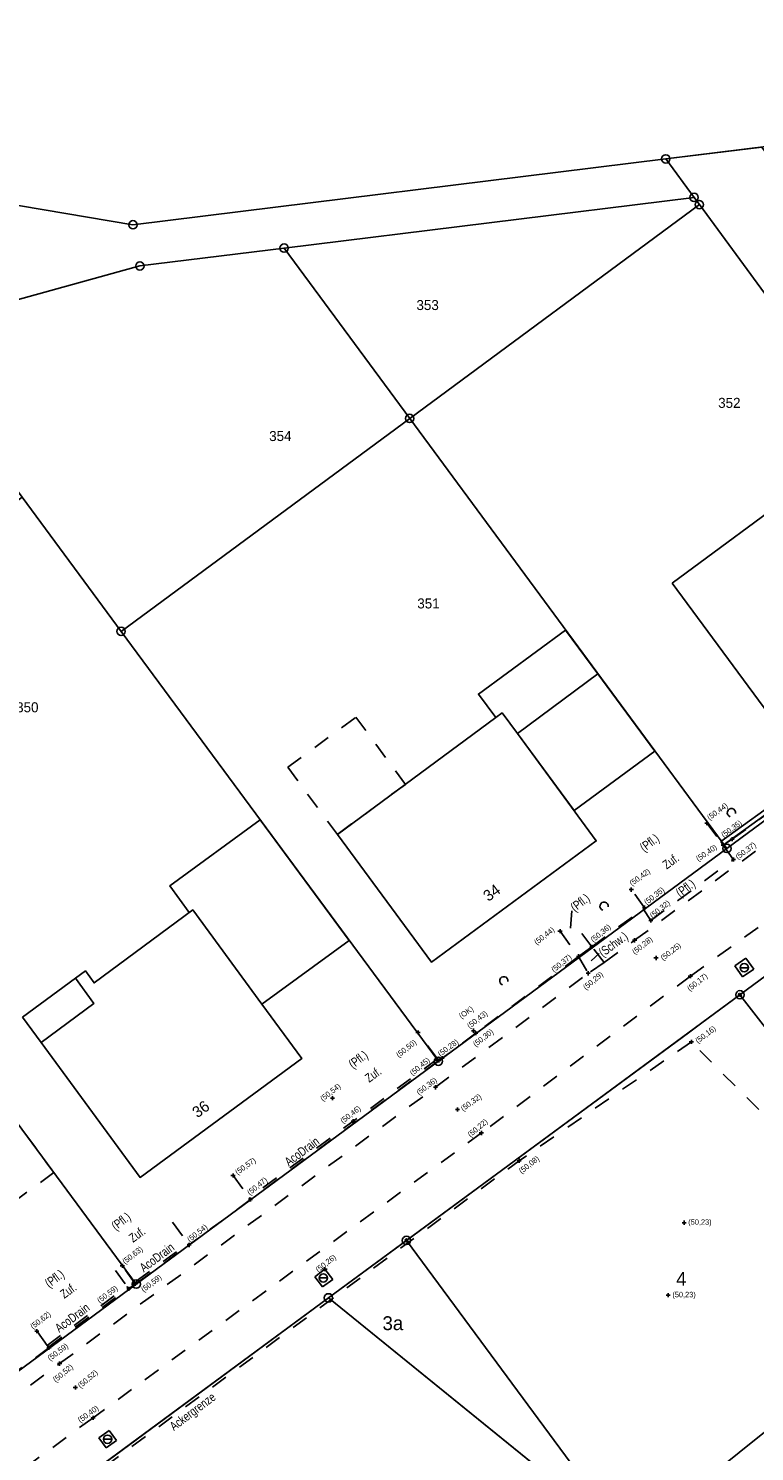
# Model space of a CAD drawing. Extents: x 2408905 to 4819478, y 5786105 to 11573663.
# Tile 27 of 39: x 2409891 to 2409934, y 5786926 to 5787012. Entities that reach past the tile are written whole.
import ezdxf

# ---------------------------------------------------------------- set-up
doc = ezdxf.new("R2010")
doc.units = 0
doc.linetypes.add('DASHED_28', pattern=[9, 6, -3])
doc.linetypes.add('DASHED_70', pattern=[2, 1, -1])
for name, color, linetype in [('10', 7, 'Continuous'), ('108', 109, 'Continuous'), ('109', 110, 'Continuous'), ('K100-FLST_GRENZEN', 40, 'Continuous'), ('K105-FLST_NUMMERN', 40, 'Continuous'), ('K125-GEB_LINIEN', 40, 'Continuous'), ('K130-GEB_TEXTE', 40, 'Continuous'), ('K140-EINGER_GEBFL', 40, 'Continuous'), ('STRKAT-TEXTE', 7, 'Continuous'), ('TOP-HOEHENI', 7, 'Continuous'), ('TOP-LINIEN', 7, 'Continuous'), ('TOP-SYMB-STRASSE', 32, 'Continuous'), ('TOP-SYMBOLE', 7, 'Continuous'), ('TOP-TEXTE', 7, 'Continuous')]:
    doc.layers.add(name, color=color, linetype=linetype)
doc.styles.add('SIMPLEX', font='CONTINUOUS')

# ---------------------------------------------------------------- blocks, each defined once
blk = doc.blocks.new('GRENZSTEIN')
at = {"color": 7, "linetype": 'Continuous'}
blk.add_circle((0, 0), 0.75, dxfattribs=at)
blk = doc.blocks.new('1733')
at = {"color": 250, "linetype": 'Continuous'}
blk.add_circle((0, 0), 0.5, dxfattribs=at)
at = {"layer": 'TOP-SYMB-STRASSE', "color": 250}
blk.add_polyline3d([(-0.5, 0, 0), (0.5, 0, 0)], dxfattribs=at)
blk = doc.blocks.new('168')
at = {"color": 250, "linetype": 'Continuous'}
blk.add_arc((0, 0.001), 1, 318.61027, 221.38965, dxfattribs=at)
blk = doc.blocks.new('247')
at = {"layer": 'TOP-HOEHENI', "color": 250}
for points in [[(-0.375, 0, 0), (0.375, 0, 0)], [(0, -0.375, 0), (0, 0.375, 0)]]:
    blk.add_polyline3d(points, dxfattribs=at)
blk = doc.blocks.new('1')
at = {"linetype": 'Continuous'}
blk.add_circle((0, 0), 0.25, dxfattribs=at)

msp = doc.modelspace()

# ---------------------------------------------------------------- linework, layer by layer
at = {"layer": '108', "color": 250}
for points in [[(2409944.933, 5786962.373, 0), (2409975.521, 5786938.868, 0), (2409959.777, 5786919.437, 0), (2409946.28, 5786936.809, 0), (2409933.159, 5786953.698, 0), (2409944.933, 5786962.373, 0)], [(2409933.159, 5786953.698, 0), (2409946.28, 5786936.809, 0), (2409926.484, 5786920.955, 0), (2409913.181, 5786938.977, 0), (2409933.159, 5786953.698, 0)], [(2409913.181, 5786938.977, 0), (2409926.484, 5786920.955, 0), (2409908.509, 5786935.534, 0), (2409913.181, 5786938.977, 0)], [(2409926.484, 5786920.955, 0), (2409946.28, 5786936.809, 0), (2409959.777, 5786919.437, 0), (2409944.445, 5786906.385, 0), (2409941.128, 5786909.078, 0), (2409926.484, 5786920.955, 0)], [(2409926.484, 5786920.955, 0), (2409908.506, 5786906.557, 0), (2409894.675, 5786925.32, 0), (2409908.509, 5786935.534, 0), (2409926.484, 5786920.955, 0)]]:
    msp.add_polyline3d(points, close=True, dxfattribs=at)
at = {"layer": 'K100-FLST_GRENZEN', "color": 250}
for points in [[(2409882.018, 5787002.328), (2409896.797, 5786999.839), (2409928.717, 5787003.789), (2409936.486, 5787004.751), (2409939.794, 5787002.52), (2409944.208, 5787005.482), (2409966.084, 5787021.421), (2409990.003, 5787038.848), (2410013.927, 5787056.278), (2410037.759, 5787073.642), (2410026.295, 5787089.236), (2410032.442, 5787093.708), (2410025.658, 5787103.732), (2409991.49, 5787094.011), (2409977.716, 5787090.092), (2409969.732, 5787087.821), (2409874.792, 5787060.81), (2409881.881, 5787003.434)], [(2409930.41, 5787001.479), (2409930.727, 5787001.047), (2409949.664, 5786975.221), (2409953.698, 5786978.197), (2409934.467, 5787004.501), (2409928.717, 5787003.789)], [(2409913.373, 5786988.235), (2409930.727, 5787001.047), (2409930.41, 5787001.479), (2409905.852, 5786998.442)], [(2409913.373, 5786988.235), (2409932.378, 5786962.465), (2409949.664, 5786975.221), (2409930.727, 5787001.047)], [(2409890.152, 5786983.518), (2409896.085, 5786975.474), (2409913.373, 5786988.235), (2409905.852, 5786998.442), (2409897.21, 5786997.372), (2409882.851, 5786993.411)], [(2409896.085, 5786975.474), (2409915.09, 5786949.708), (2409932.378, 5786962.465), (2409913.373, 5786988.235)], [(2409872.053, 5786970.161), (2409896.994, 5786936.355), (2409915.09, 5786949.708), (2409896.085, 5786975.474), (2409890.152, 5786983.518)], [(2409930.075, 5786951.425), (2409908.509, 5786935.534), (2409932.567, 5786916.021), (2409941.128, 5786909.078), (2409978.187, 5786878.986), (2409978.366, 5786878.841), (2410003.508, 5786909.867), (2410007.249, 5786914.488), (2409989.783, 5786927.909), (2409990.681, 5786929.221), (2410009.1, 5786956.124), (2410005.96, 5786958.23), (2409971.067, 5786981.631), (2409930.953, 5786952.072)], [(2409853.954, 5786956.805), (2409878.896, 5786923), (2409896.994, 5786936.355), (2409872.053, 5786970.161)], [(2409846.637, 5786842.439), (2409864.623, 5786836.304), (2409869.775, 5786834.548), (2409882.585, 5786830.178), (2409900.551, 5786824.049), (2409926.556, 5786815.18), (2409978.187, 5786878.986), (2409941.128, 5786909.078), (2409932.567, 5786916.021), (2409908.509, 5786935.534), (2409848.826, 5786891.471), (2409851.654, 5786892.779), (2409854.766, 5786892.932), (2409857.699, 5786891.867), (2409860.008, 5786889.786), (2409873.08, 5786872.104), (2409852.992, 5786857.273), (2409837.241, 5786845.645)]]:
    msp.add_lwpolyline(points, close=True, dxfattribs=at)
for points in [[(2409765.696, 5786794.675), (2409770.579, 5786803.092), (2409774.74, 5786810.123), (2409787.6, 5786831.85), (2409802.732, 5786857.417), (2409835.183, 5786881.391), (2409848.826, 5786891.471), (2409908.509, 5786935.534), (2409930.075, 5786951.425), (2409930.953, 5786952.072), (2409971.067, 5786981.631), (2409993.273, 5786997.821), (2410021.521, 5787018.415), (2410048.823, 5787038.318), (2410056.656, 5787044.03), (2410071.174, 5787054.613), (2410099.392, 5787071.492)], [(2410064.629, 5787059.169), (2410054.063, 5787051.465), (2410053.767, 5787051.868), (2410029.844, 5787034.424), (2410005.95, 5787017.003), (2409982.05, 5786999.576), (2409968.137, 5786989.432), (2409963.953, 5786986.382), (2409964.381, 5786986.08), (2409953.698, 5786978.197), (2409949.664, 5786975.221), (2409932.378, 5786962.465), (2409915.09, 5786949.708), (2409896.994, 5786936.355), (2409878.896, 5786923), (2409859.993, 5786909.051), (2409859.189, 5786908.457), (2409837.872, 5786892.728), (2409825.403, 5786883.527), (2409810.118, 5786872.25), (2409797.001, 5786862.569), (2409792.645, 5786855.189), (2409765.264, 5786808.718)], [(2409882.851, 5786993.411), (2409897.21, 5786997.372), (2409905.852, 5786998.442), (2409930.41, 5787001.479), (2409928.717, 5787003.789), (2409896.797, 5786999.839), (2409882.018, 5787002.328)]]:
    msp.add_lwpolyline(points, dxfattribs=at)
at = {"layer": 'K125-GEB_LINIEN', "color": 250}
for points in [[(2409929.096, 5786978.355), (2409934.886, 5786970.512), (2409942.755, 5786976.294), (2409936.954, 5786984.148)], [(2409918.533, 5786970.307), (2409918.913, 5786970.588), (2409919.827, 5786969.345), (2409924.646, 5786972.922), (2409922.704, 5786975.552), (2409917.494, 5786971.718)], [(2409924.646, 5786972.922), (2409919.827, 5786969.345), (2409923.221, 5786964.73), (2409928.055, 5786968.304)], [(2409918.533, 5786970.307), (2409909.041, 5786963.304), (2409914.686, 5786955.641), (2409924.554, 5786962.916), (2409919.827, 5786969.345), (2409918.913, 5786970.588)], [(2409900.167, 5786958.63), (2409900.373, 5786958.782), (2409904.521, 5786953.127), (2409909.743, 5786956.94), (2409904.408, 5786964.177), (2409898.998, 5786960.22)], [(2409904.521, 5786953.127), (2409900.373, 5786958.782), (2409894.464, 5786954.409), (2409893.951, 5786955.129), (2409893.349, 5786954.687), (2409894.446, 5786953.167), (2409891.287, 5786950.843), (2409897.221, 5786942.753), (2409906.909, 5786949.869)], [(2409890.172, 5786952.361), (2409891.287, 5786950.843), (2409894.446, 5786953.167), (2409893.349, 5786954.687)]]:
    msp.add_lwpolyline(points, close=True, dxfattribs=at)
at = {"layer": 'K140-EINGER_GEBFL', "color": 250, "linetype": 'DASHED_70'}
for points in [[(2409913.118, 5786966.307), (2409909.041, 5786963.304), (2409906.076, 5786967.329), (2409910.153, 5786970.332)], [(2409892.055, 5786943.048), (2409887.229, 5786939.486), (2409881.988, 5786946.589), (2409886.814, 5786950.15)]]:
    msp.add_lwpolyline(points, close=True, dxfattribs=at)
at = {"layer": 'TOP-LINIEN', "color": 250, "linetype": 'DASHED_28'}
for p, q in [((2409932.009, 5786962.872), (2409943.646, 5786971.291)), ((2409943.793, 5786971.089), (2409932.156, 5786962.669)), ((2409932.156, 5786962.669), (2409932.009, 5786962.872))]:
    msp.add_line(p, q, dxfattribs=at)
at = {"layer": 'TOP-LINIEN', "color": 250, "linetype": 'DASHED_70'}
for p, q in [((2409932.695, 5786963.018, 50.345), (2409943.793, 5786971.089, 50.539)), ((2409926.847, 5786956.96, 50.275), (2409943.579, 5786969.301, 50.468)), ((2409931.167, 5786963.974, 50.463), (2409932.153, 5786962.666, 50.426)), ((2409932.153, 5786962.666, 50.426), (2409932.77, 5786961.8, 50.397)), ((2409932.156, 5786962.669, 50.402), (2409932.695, 5786963.018, 50.345)), ((2409927.818, 5786958.146, 50.325), (2409932.773, 5786961.803, 50.375)), ((2409927.441, 5786958.914, 50.354), (2409926.651, 5786959.999, 50.422)), ((2409930.188, 5786954.813, 50.171), (2409936.442, 5786959.312, 50.208)), ((2409924.282, 5786956.569, 50.357), (2409927.362, 5786958.847, 50.35)), ((2409927.362, 5786958.847, 50.35), (2409927.441, 5786958.914, 50.354)), ((2409927.362, 5786958.847, 50.352), (2409927.818, 5786958.146, 50.325)), ((2409924.282, 5786956.569, 50.356), (2409923.154, 5786958.115, 50.429)), ((2409922.382, 5786957.505, 50.438), (2409923.484, 5786955.998, 50.367)), ((2409925.027, 5786955.639, 50.282), (2409926.847, 5786956.96, 50.275)), ((2409923.484, 5786955.998, 50.368), (2409917.339, 5786951.391, 50.3)), ((2409923.484, 5786955.998, 50.367), (2409924.282, 5786956.569, 50.356)), ((2409923.484, 5786955.998, 50.368), (2409924.066, 5786954.985, 50.286)), ((2409925.027, 5786955.639, 50.282), (2409924.282, 5786956.569, 50.357)), ((2409932.851, 5786955.429, 50.157), (2409933.517, 5786955.892, 50.144)), ((2409933.517, 5786955.892, 50.144), (2409933.982, 5786955.232, 50.166)), ((2409914.92, 5786948.151, 50.358), (2409924.066, 5786954.985, 50.286)), ((2409925.027, 5786955.639, 50.282), (2409924.066, 5786954.985, 50.286)), ((2409932.851, 5786955.429, 50.157), (2409933.316, 5786954.769, 50.179)), ((2409933.316, 5786954.769, 50.179), (2409933.982, 5786955.232, 50.166)), ((2409930.188, 5786954.813, 50.171), (2409917.67, 5786945.417, 50.224)), ((2409915.041, 5786949.853, 50.451), (2409913.874, 5786951.431, 50.501)), ((2409917.339, 5786951.391, 50.3), (2409915.313, 5786949.891, 50.284)), ((2409930.247, 5786950.872, 50.16), (2409919.934, 5786943.751, 50.077)), ((2409942.748, 5786938.32, 50.296), (2409930.247, 5786950.872, 50.16)), ((2409915.041, 5786949.853, 50.451), (2409903.764, 5786941.528, 50.474)), ((2409915.041, 5786949.853, 50.451), (2409915.114, 5786949.754, 50.451)), ((2409915.313, 5786949.891, 50.284), (2409915.114, 5786949.754, 50.451)), ((2409915.114, 5786949.754, 50.451), (2409903.837, 5786941.429, 50.474)), ((2409892.404, 5786931.59, 50.52), (2409914.92, 5786948.151, 50.358)), ((2409917.67, 5786945.417, 50.224), (2409894.407, 5786928.347, 50.397)), ((2409895.124, 5786925.435, 50.151), (2409919.934, 5786943.751, 50.077)), ((2409902.792, 5786942.866, 50.57), (2409903.764, 5786941.528, 50.474)), ((2409903.837, 5786941.429, 50.474), (2409900.16, 5786938.703, 50.541)), ((2409903.837, 5786941.429, 50.474), (2409903.764, 5786941.528, 50.474)), ((2409899.162, 5786940.063, 50.586), (2409900.095, 5786938.792, 50.541)), ((2409896.984, 5786936.524, 50.583), (2409900.095, 5786938.792, 50.541)), ((2409900.16, 5786938.703, 50.541), (2409900.095, 5786938.792, 50.541)), ((2409897.049, 5786936.435, 50.583), (2409900.16, 5786938.703, 50.541)), ((2409895.751, 5786937.179, 50.605), (2409896.436, 5786936.22, 50.589)), ((2409896.936, 5786936.371, 50.592), (2409896.161, 5786937.452, 50.626)), ((2409907.685, 5786936.8, 50.261), (2409908.299, 5786937.255, 50.257)), ((2409908.761, 5786936.64, 50.207), (2409908.299, 5786937.255, 50.257)), ((2409891.661, 5786932.681, 50.588), (2409896.436, 5786936.22, 50.589)), ((2409896.436, 5786936.22, 50.589), (2409896.508, 5786936.122, 50.589)), ((2409896.936, 5786936.371, 50.592), (2409896.544, 5786936.074, 50.585)), ((2409897.049, 5786936.435, 50.583), (2409896.984, 5786936.524, 50.583)), ((2409908.147, 5786936.185, 50.211), (2409907.685, 5786936.8, 50.261)), ((2409908.147, 5786936.185, 50.211), (2409908.761, 5786936.64, 50.207)), ((2409891.733, 5786932.583, 50.588), (2409896.508, 5786936.122, 50.589)), ((2409891.661, 5786932.681, 50.588), (2409891.035, 5786933.535, 50.617)), ((2409891.762, 5786932.536, 50.585), (2409889.25, 5786930.699, 50.59)), ((2409891.661, 5786932.681, 50.588), (2409891.733, 5786932.583, 50.588)), ((2409874.519, 5786918.492, 50.419), (2409892.404, 5786931.59, 50.52)), ((2409894.407, 5786928.347, 50.397), (2409876.728, 5786915.398, 50.321)), ((2409894.761, 5786927.15, 50.323), (2409895.378, 5786927.592, 50.313)), ((2409895.199, 5786926.541, 50.303), (2409894.761, 5786927.15, 50.323)), ((2409895.199, 5786926.541, 50.303), (2409895.816, 5786926.983, 50.293)), ((2409895.816, 5786926.983, 50.293), (2409895.378, 5786927.592, 50.313))]:
    msp.add_line(p, q, dxfattribs=at)
at = {"layer": 'TOP-TEXTE', "color": 250}
for points in [[(2409923.084, 5786958.725, 0), (2409923.004, 5786957.683, 0)], [(2409924.734, 5786956.161, 0), (2409924.253, 5786955.728, 0)]]:
    msp.add_polyline3d(points, dxfattribs=at)

# ---------------------------------------------------------------- block references
at = {"color": 250, "xscale": 0.333, "yscale": 0.333}
for p in [(2409933.159, 5786953.698), (2409913.181, 5786938.977)]:
    msp.add_blockref('1', p, dxfattribs=at)
at = {"layer": '10', "color": 250, "xscale": 0.333, "yscale": 0.333}
for p in [(2409933.159, 5786953.698), (2409913.181, 5786938.977), (2409908.509, 5786935.534)]:
    msp.add_blockref('GRENZSTEIN', p, dxfattribs=at)
at = {"layer": '108', "color": 250, "xscale": 0.333, "yscale": 0.333}
for p in [(2409933.159, 5786953.698), (2409933.159, 5786953.698), (2409913.181, 5786938.977), (2409913.181, 5786938.977)]:
    msp.add_blockref('GRENZSTEIN', p, dxfattribs=at)
at = {"layer": 'K100-FLST_GRENZEN', "color": 250, "xscale": 0.333, "yscale": 0.333}
for p in [(2409928.717, 5787003.789), (2409930.41, 5787001.479), (2409930.727, 5787001.047), (2409896.797, 5786999.839), (2409905.852, 5786998.442), (2409897.21, 5786997.372), (2409913.373, 5786988.235), (2409896.085, 5786975.474), (2409932.378, 5786962.465), (2409915.09, 5786949.708), (2409896.994, 5786936.355), (2409908.509, 5786935.534)]:
    msp.add_blockref('GRENZSTEIN', p, dxfattribs=at)
at = {"layer": 'TOP-HOEHENI', "color": 250}
for p, xscale, yscale in [((2409931.17, 5786963.977, 50.439), 0.333, 0.333), ((2409932.156, 5786962.669, 50.402), 0.333, 0.333), ((2409932.695, 5786963.018, 50.345), 0.333, 0.333), ((2409932.773, 5786961.803, 50.373), 0.333, 0.333), ((2409926.651, 5786959.999, 50.422), 0.333, 0.333), ((2409927.441, 5786958.914, 50.354), 0.333, 0.333), ((2409922.382, 5786957.505, 50.439), 0.333, 0.333), ((2409927.818, 5786958.146, 50.323), 0.333, 0.333), ((2409924.282, 5786956.569, 50.357), 0.333, 0.333), ((2409926.847, 5786956.96, 50.275), 0.333, 0.333), ((2409923.484, 5786955.998, 50.368), 0.333, 0.333), ((2409928.134, 5786955.904, 50.246), 0.333, 0.333), ((2409924.066, 5786954.985, 50.286), 0.333, 0.333), ((2409930.188, 5786954.813, 50.171), 0.333, 0.333), ((2409917.192, 5786951.541, 50.432), 0.333, 0.333), ((2409913.874, 5786951.431, 50.501), 0.333, 0.333), ((2409917.339, 5786951.391, 50.3), 0.333, 0.333), ((2409930.247, 5786950.872, 50.16), 0.333, 0.333), ((2409915.114, 5786949.754, 50.451), 0.333, 0.333), ((2409915.313, 5786949.891, 50.284), 0.333, 0.333), ((2409914.92, 5786948.151, 50.358), 0.333, 0.333), ((2409908.75, 5786947.504, 50.537), 0.333, 0.333), ((2409916.239, 5786946.816, 50.321), 0.333, 0.333), ((2409909.992, 5786946.125, 50.463), 0.333, 0.333), ((2409917.67, 5786945.417, 50.224), 0.333, 0.333), ((2409919.934, 5786943.751, 50.077), 0.333, 0.333), ((2409902.792, 5786942.866, 50.57), 0.333, 0.333), ((2409903.837, 5786941.429, 50.474), 0.333, 0.333), ((2409929.812, 5786940.038, 50.233), 0.333, 0.333), ((2409900.16, 5786938.703, 50.541), 0.333, 0.333), ((2409896.161, 5786937.452, 50.626), 0.333, 0.333), ((2409908.299, 5786937.255, 50.257), 0.333, 0.333), ((2409896.936, 5786936.371, 50.592), 0.333, 0.333), ((2409896.544, 5786936.074, 50.585), 0.333, 0.333), ((2409928.861, 5786935.69, 50.234), 0.33, 0.33), ((2409891.035, 5786933.535, 50.617), 0.333, 0.333), ((2409891.762, 5786932.536, 50.585), 0.333, 0.333), ((2409892.404, 5786931.59, 50.52), 0.333, 0.333), ((2409893.345, 5786930.156, 50.519), 0.333, 0.333), ((2409894.407, 5786928.347, 50.397), 0.333, 0.333)]:
    msp.add_blockref('247', p, dxfattribs=dict(at, xscale=xscale, yscale=yscale))
at = {"layer": 'TOP-SYMB-STRASSE', "color": 250, "xscale": 0.5, "yscale": 0.5}
for p in [(2409933.415, 5786955.319, 50.159), (2409908.199, 5786936.725, 50.24), (2409895.277, 5786927.059, 50.318)]:
    msp.add_blockref('1733', p, dxfattribs=at)
at = {"layer": 'TOP-SYMBOLE', "color": 250, "xscale": 0.25, "yscale": 0.25, "rotation": 31.99999999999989}
for p in [(2409932.649, 5786964.605), (2409925.02, 5786959.005), (2409919.015, 5786954.535)]:
    msp.add_blockref('168', p, dxfattribs=at)

# ---------------------------------------------------------------- texts
at = {"layer": '109', "color": 250, "linetype": 'Continuous', "style": 'SIMPLEX'}
for s, p in [('4', (2409929.336, 5786936.256)), ('3a', (2409911.745, 5786933.598))]:
    msp.add_text(s, height=0.833, dxfattribs=at).set_placement(p)
at = {"layer": 'K105-FLST_NUMMERN', "color": 250, "linetype": 'Continuous', "style": 'SIMPLEX'}
for s, p in [('353', (2409913.78, 5786994.73, 50.009)), ('352', (2409931.854, 5786988.868, 50.009)), ('354', (2409904.957, 5786986.88, 50.009)), ('351', (2409913.83, 5786976.847, 50.009)), ('350', (2409889.798, 5786970.625, 50.009))]:
    msp.add_text(s, height=0.6, dxfattribs=at).set_placement(p)
at = {"layer": 'K130-GEB_TEXTE', "color": 250, "linetype": 'Continuous', "style": 'SIMPLEX'}
for s, rotation, p in [('34', 36.385, (2409918.086, 5786959.253)), ('36', 36.284, (2409900.657, 5786946.286))]:
    msp.add_text(s, height=0.666, rotation=rotation, dxfattribs=at).set_placement(p)
at = {"layer": 'STRKAT-TEXTE', "color": 250, "linetype": 'Continuous', "style": 'SIMPLEX', "width": 0.8}
for s, rotation, p in [('(Pfl.)', 397, (2409927.416, 5786962.231)), ('(Pfl.)', 397, (2409929.573, 5786959.512)), ('(Pfl.)', 397, (2409923.26, 5786958.645)), ('(Schw.)', 35.982, (2409924.942, 5786955.937)), ('(Pfl.)', 397, (2409909.967, 5786949.246)), ('(Pfl.)', 397, (2409895.758, 5786939.546)), ('(Pfl.)', 397, (2409891.773, 5786936.114))]:
    msp.add_text(s, height=0.533, rotation=rotation, dxfattribs=at).set_placement(p)
at = {"layer": 'TOP-HOEHENI', "color": 250, "linetype": 'Continuous', "style": 'SIMPLEX', "width": 0.8}
for s, rotation, p in [('(50,44)', 36, (2409931.335, 5786964.141)), ('(50,35)', 36, (2409932.184, 5786963.099)), ('(50,37)', 36, (2409933.033, 5786961.785)), ('(50,40)', 34, (2409930.662, 5786961.673)), ('(50,42)', 36, (2409926.689, 5786960.199)), ('(50,35)', 38, (2409927.57, 5786959.061)), ('(50,32)', 39, (2409927.922, 5786958.26)), ('(50,44)', 38, (2409920.985, 5786956.669)), ('(50,36)', 39, (2409924.374, 5786956.818)), ('(50,28)', 38, (2409926.855, 5786956.095)), ('(50,37)', 39, (2409922.022, 5786955.021)), ('(50,25)', 38, (2409928.558, 5786955.725)), ('(50,29)', 40, (2409923.929, 5786953.966)), ('(50,17)', 38, (2409930.15, 5786953.892)), ('(OK)', 35, (2409916.468, 5786952.244)), ('(50,43)', 38, (2409916.967, 5786951.651)), ('(50,16)', 37, (2409930.638, 5786950.762)), ('(50,50)', 38, (2409912.717, 5786949.918)), ('(50,28)', 36, (2409915.203, 5786949.98)), ('(50,30)', 38, (2409917.326, 5786950.558)), ('(50,45)', 40, (2409913.548, 5786948.824)), ('(50,54)', 38, (2409908.172, 5786947.293)), ('(50,36)', 37, (2409913.93, 5786947.667)), ('(50,32)', 36, (2409916.577, 5786946.701)), ('(50,46)', 38, (2409909.377, 5786945.962)), ('(50,22)', 40, (2409917.014, 5786945.139)), ('(50,08)', 38, (2409920.074, 5786942.953)), ('(50,57)', 36, (2409903.063, 5786942.883)), ('(50,47)', 39, (2409903.798, 5786941.663)), ('(50,54)', 38, (2409900.197, 5786938.855)), ('(50,63)', 38, (2409896.317, 5786937.532)), ('(50,26)', 38, (2409907.899, 5786937.044)), ('(50,59)', 37, (2409897.434, 5786935.856)), ('(50,59)', 397, (2409894.8, 5786935.2)), ('(50,62)', 38, (2409890.805, 5786933.637)), ('(50,59)', 37, (2409891.834, 5786931.74)), ('(50,52)', 40, (2409892.171, 5786930.445)), ('(50,52)', 40, (2409893.657, 5786930.098)), ('(50,40)', 36, (2409893.643, 5786928.029))]:
    msp.add_text(s, height=0.33, rotation=rotation, dxfattribs=at).set_placement(p)
for p in [(2409930.062, 5786939.913), (2409929.111, 5786935.565)]:
    msp.add_text('(50,23)', height=0.33, dxfattribs=at).set_placement(p)
at = {"layer": 'TOP-TEXTE', "color": 250, "linetype": 'Continuous', "style": 'SIMPLEX', "width": 0.8}
for s, rotation, p in [('Zuf.', 36, (2409928.775, 5786961.196)), ('Zuf.', 36, (2409910.945, 5786948.411)), ('AcoDrain', 756.672, (2409906.135, 5786943.397)), ('Zuf.', 36, (2409896.802, 5786938.826)), ('AcoDrain', 756.672, (2409897.448, 5786937.047)), ('Zuf.', 36, (2409892.679, 5786935.466)), ('AcoDrain', 756.672, (2409892.378, 5786933.431)), ('Ackergrenze', 37.08, (2409899.252, 5786927.543))]:
    msp.add_text(s, height=0.533, rotation=rotation, dxfattribs=at).set_placement(p)

doc.saveas('drawing.dxf')
